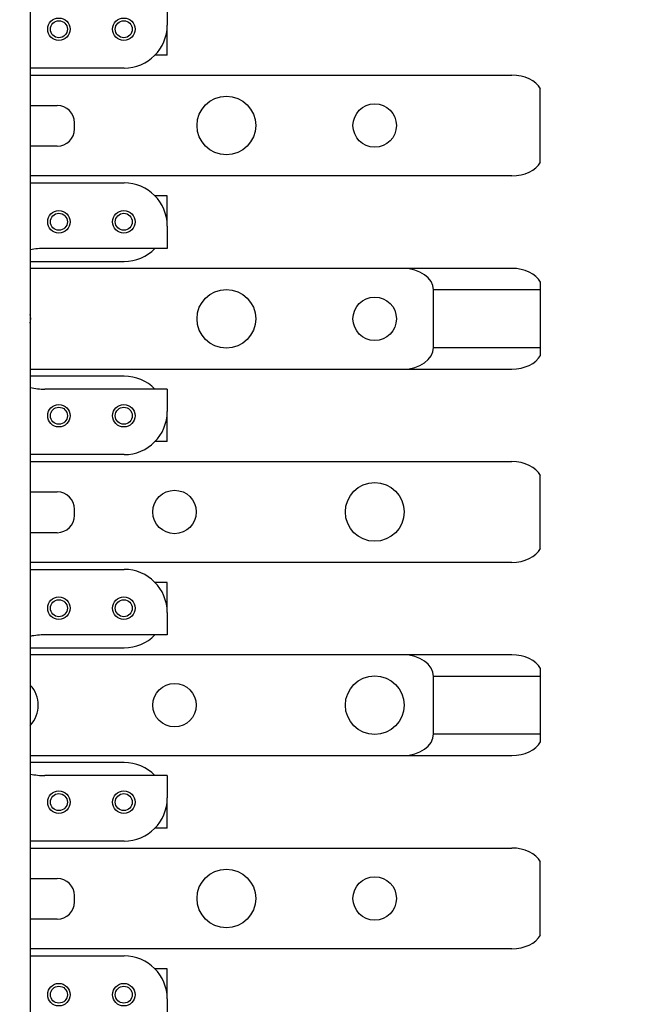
# Model space of a CAD drawing. Header units: inches. Extents: x 0.2 to 16.8, y 0.2 to 10.8.
# Tile 26 of 36: x 8.4 to 9.3, y 4.8 to 6.2. Entities that reach past the tile are written whole.
import ezdxf

# ---------------------------------------------------------------- set-up
doc = ezdxf.new("R2010")
doc.units = ezdxf.units.IN
doc.header["$LTSCALE"] = 0.935
doc.header["$MEASUREMENT"] = 0
doc.layers.get('0').update_dxf_attribs({"linetype": 'CONTINUOUS'})
doc.layers.add('DIMENSIONS', color=7, linetype='CONTINUOUS')
doc.styles.get("Standard").update_dxf_attribs({"font": 'txt', "width": 0.8})
doc.dimstyles.new('DIMSTYLE_2', dxfattribs={"dimtxt": 0.125, "dimasz": 0.18, "dimexe": 0.18, "dimexo": 0.0625, "dimgap": 0.09, "dimtad": 0, "dimtih": 1, "dimtoh": 1, "dimdec": 3, "dimzin": 4, "dimdsep": 46, "dimtxsty": 'STANDARD', "dimblk": '_FILLED', "dimblk1": '_FILLED', "dimblk2": '_FILLED', "dimcen": 0.09, "dimadec": 0, "dimazin": 0, "dimtp": 0.01, "dimtm": 0.01, "dimtfac": 1, "dimtdec": 3, "dimtofl": 0, "dimtmove": 0, "dimatfit": 3, "dimldrblk": '_FILLED', "dimfxl": 1, "dimtolj": 1, "dimtzin": 4, "dimarcsym": 0})

# ---------------------------------------------------------------- blocks, each defined once
blk = doc.blocks.new('_FILLED')
at = {"color": 0, "linetype": 'BYBLOCK'}
blk.add_solid([(0, 0), (-1, 0.1736), (-1, -0.1736)], dxfattribs=at)
blk = doc.blocks.new('*D26')
at = {"layer": 'DIMENSIONS', "color": 2, "linetype": 'CONTINUOUS'}
for p, q in [((8.1454, 8.2049), (10.2749, 8.2049)), ((10.1499, 8.2049), (10.1499, 5.7964)), ((10.1499, 3.1379), (10.1499, 5.5464)), ((8.0104, 3.1379), (10.2749, 3.1379))]:
    blk.add_line(p, q, dxfattribs=at)
at = {"layer": 'DIMENSIONS', "color": 2, "linetype": 'CONTINUOUS', "xscale": 0.18, "yscale": 0.18, "zscale": 0.18}
for p, rotation in [((10.1499, 8.2049), 90), ((10.1499, 3.1379), 270)]:
    blk.add_blockref('_FILLED', p, dxfattribs=dict(at, rotation=rotation))
at = {"layer": 'DIMENSIONS', "color": 2, "linetype": 'CONTINUOUS', "insert": (10.1499, 5.7339), "char_height": 0.125, "width": 1.325, "attachment_point": 2, "line_spacing_factor": 0.9}
blk.add_mtext('5.067{\\Ftxt.shx;\\W1.000000;\\H0.125000; }[128.7]', dxfattribs=at)

msp = doc.modelspace()

# ---------------------------------------------------------------- linework, layer by layer
at = {"color": 7, "linetype": 'CONTINUOUS'}
for p, q in [((8.4108, 7.4349), (8.4108, 3.9249)), ((8.6093, 6.2299), (8.6093, 6.1975)), ((8.6093, 6.1539), (8.6093, 6.1862)), ((8.6093, 6.1539), (8.5914, 6.1539)), ((8.5468, 6.135), (8.4108, 6.135)), ((8.4108, 6.1249), (9.1087, 6.1249)), ((9.1499, 5.9988), (9.1499, 6.1049)), ((8.4108, 6.0809), (8.4499, 6.0809)), ((8.4749, 6.0469), (8.4749, 6.0559)), ((8.4499, 6.0219), (8.4108, 6.0219)), ((9.1087, 5.9789), (8.4108, 5.9789)), ((8.4108, 5.9687), (8.5468, 5.9687)), ((8.6093, 5.9499), (8.5914, 5.9499)), ((8.6093, 5.9175), (8.6093, 5.9499)), ((8.6093, 5.9062), (8.6093, 5.8739)), ((8.6093, 5.8739), (8.4321, 5.8739)), ((8.4108, 5.855), (8.5468, 5.855)), ((9.1087, 5.8449), (8.4108, 5.8449)), ((9.1499, 5.8249), (9.1499, 5.7188)), ((8.9949, 5.7302), (8.9949, 5.8136)), ((8.4108, 5.6989), (9.1087, 5.6989)), ((8.5468, 5.6887), (8.4108, 5.6887)), ((8.6093, 5.6699), (8.4321, 5.6699)), ((8.6093, 5.6699), (8.6093, 5.6375)), ((8.6093, 5.5939), (8.6093, 5.6262)), ((8.6093, 5.5939), (8.5914, 5.5939)), ((8.5468, 5.575), (8.4108, 5.575)), ((8.4108, 5.5649), (9.1087, 5.5649)), ((9.1499, 5.4388), (9.1499, 5.5449)), ((8.4108, 5.5209), (8.4499, 5.5209)), ((8.4749, 5.4869), (8.4749, 5.4959)), ((8.4499, 5.4619), (8.4108, 5.4619)), ((9.1087, 5.4189), (8.4108, 5.4189)), ((8.4108, 5.4087), (8.5468, 5.4087)), ((8.6093, 5.3899), (8.5914, 5.3899)), ((8.6093, 5.3575), (8.6093, 5.3899)), ((8.6093, 5.3462), (8.6093, 5.3139)), ((8.6093, 5.3139), (8.4321, 5.3139)), ((8.4108, 5.295), (8.5468, 5.295)), ((9.1087, 5.2849), (8.4108, 5.2849)), ((8.9949, 5.1702), (8.9949, 5.2536)), ((9.1499, 5.2649), (9.1499, 5.1588)), ((8.4108, 5.1389), (9.1087, 5.1389)), ((8.5468, 5.1287), (8.4108, 5.1287)), ((8.6093, 5.1099), (8.4321, 5.1099)), ((8.6093, 5.1099), (8.6093, 5.0775)), ((8.6093, 5.0339), (8.6093, 5.0662)), ((8.6093, 5.0339), (8.5914, 5.0339)), ((8.5468, 5.015), (8.4108, 5.015)), ((8.4108, 5.0049), (9.1087, 5.0049)), ((9.1499, 4.8788), (9.1499, 4.9849)), ((8.4108, 4.9609), (8.4499, 4.9609)), ((8.4749, 4.9269), (8.4749, 4.9359)), ((8.4499, 4.9019), (8.4108, 4.9019)), ((9.1087, 4.8589), (8.4108, 4.8589)), ((8.4108, 4.8487), (8.5468, 4.8487)), ((8.6093, 4.8299), (8.5914, 4.8299)), ((8.6093, 4.7975), (8.6093, 4.8299)), ((8.6093, 4.7862), (8.6093, 4.7539))]:
    msp.add_line(p, q, dxfattribs=at)
at = {"color": 9, "linetype": 'CONTINUOUS'}
for p, q in [((9.1499, 5.8136), (8.9949, 5.8136)), ((8.9949, 5.7302), (9.1499, 5.7302)), ((9.1499, 5.2536), (8.9949, 5.2536)), ((8.9949, 5.1702), (9.1499, 5.1702))]:
    msp.add_line(p, q, dxfattribs=at)
at = {"color": 7, "linetype": 'CONTINUOUS'}
for centre, radius in [((8.4523, 6.1914), 0.0163), ((8.5463, 6.1914), 0.0163), ((8.6949, 6.0519), 0.0425), ((8.9099, 6.0519), 0.0315), ((8.4523, 5.9124), 0.0163), ((8.5463, 5.9124), 0.0163), ((8.6949, 5.7719), 0.0425), ((8.9099, 5.7719), 0.0315), ((8.4523, 5.6314), 0.0163), ((8.5463, 5.6314), 0.0163), ((8.6199, 5.4919), 0.0315), ((8.9099, 5.4919), 0.0425), ((8.4523, 5.3524), 0.0163), ((8.5463, 5.3524), 0.0163), ((8.9099, 5.2119), 0.0425), ((8.6199, 5.2119), 0.0315), ((8.4523, 5.0714), 0.0163), ((8.5463, 5.0714), 0.0163), ((8.6949, 4.9319), 0.0425), ((8.9099, 4.9319), 0.0315), ((8.4523, 4.7924), 0.0163), ((8.5463, 4.7924), 0.0163)]:
    msp.add_circle(centre, radius, dxfattribs=at)
at = {"color": 9, "linetype": 'CONTINUOUS'}
for centre in [(8.4523, 6.1914), (8.5463, 6.1914), (8.4523, 5.9124), (8.5463, 5.9124), (8.4523, 5.6314), (8.5463, 5.6314), (8.4523, 5.3524), (8.5463, 5.3524), (8.4523, 5.0714), (8.5463, 5.0714), (8.4523, 4.7924), (8.5463, 4.7924)]:
    msp.add_circle(centre, 0.0123, dxfattribs=at)
at = {"color": 7, "linetype": 'CONTINUOUS'}
for centre, radius, start, end in [((8.5468, 6.1975), 0.0625, 270, 360), ((8.5468, 6.1862), 0.0625, 0, 5.1903), ((8.4499, 6.0559), 0.025, 0, 90), ((8.4499, 6.0469), 0.025, 270, 360), ((8.5468, 5.9062), 0.0625, 0, 90), ((8.5468, 5.9175), 0.0625, 354.8097, 360), ((8.4321, 5.7719), 0.102, 90, 102.0677), ((8.5468, 5.9175), 0.0625, 270, 315.6284), ((8.3799, 5.7719), 0.0315, 348.5883, 11.4117), ((8.5468, 5.6262), 0.0625, 44.3716, 90), ((8.4321, 5.7719), 0.102, 257.9323, 270), ((8.5468, 5.6375), 0.0625, 270, 360), ((8.5468, 5.6262), 0.0625, 0, 5.1903), ((8.4499, 5.4959), 0.025, 0, 90), ((8.4499, 5.4869), 0.025, 270, 360), ((8.5468, 5.3462), 0.0625, 0, 90), ((8.5468, 5.3575), 0.0625, 354.8097, 360), ((8.4321, 5.2119), 0.102, 90, 102.0677), ((8.5468, 5.3575), 0.0625, 270, 315.6284), ((8.3799, 5.2119), 0.0425, 316.5647, 43.4353), ((8.5468, 5.0662), 0.0625, 44.3716, 90), ((8.4321, 5.2119), 0.102, 257.9323, 270), ((8.5468, 5.0775), 0.0625, 270, 360), ((8.5468, 5.0662), 0.0625, 0, 5.1903), ((8.4499, 4.9359), 0.025, 0, 90), ((8.4499, 4.9269), 0.025, 270, 360), ((8.5468, 4.7862), 0.0625, 0, 90), ((8.5468, 4.7975), 0.0625, 354.8097, 360)]:
    msp.add_arc(centre, radius, start, end, dxfattribs=at)
for centre, major_axis, start_param, end_param in [((9.1087, 6.0936), (0.0443, 0), 0.37028, 1.570796), ((9.1087, 6.0102), (0.0443, 0), -1.570796, -0.37028), ((8.9507, 5.8136), (-0.0443, 0), 3.141593, 4.712389), ((9.1087, 5.8136), (0.0443, 0), 0.37028, 1.570796), ((8.9507, 5.7302), (0.0443, 0), -1.570796, 0), ((9.1087, 5.7302), (0.0443, 0), -1.570796, -0.37028), ((9.1087, 5.5336), (0.0443, 0), 0.37028, 1.570796), ((9.1087, 5.4502), (0.0443, 0), -1.570796, -0.37028), ((8.9507, 5.2536), (-0.0443, 0), 3.141593, 4.712389), ((9.1087, 5.2536), (0.0443, 0), 0.37028, 1.570796), ((8.9507, 5.1702), (0.0443, 0), -1.570796, 0), ((9.1087, 5.1702), (0.0443, 0), -1.570796, -0.37028), ((9.1087, 4.9736), (0.0443, 0), 0.37028, 1.570796), ((9.1087, 4.8902), (0.0443, 0), -1.570796, -0.37028)]:
    msp.add_ellipse(centre, major_axis=major_axis, ratio=0.707107, start_param=start_param, end_param=end_param, dxfattribs=at)

# ---------------------------------------------------------------- dimensions: what is measured, and where the dimension line sits
at = {"layer": 'DIMENSIONS', "color": 2, "linetype": 'CONTINUOUS'}
dim = msp.add_linear_dim(base=(10.1499, 3.1379), p1=(8.1454, 8.2049), p2=(8.0104, 3.1379), angle=270, dimstyle='DIMSTYLE_2', dxfattribs=at)
dim.commit()
dim.dimension.update_dxf_attribs({"geometry": '*D26', "text_midpoint": (9.9999, 5.6714), "dimtype": 160})

doc.saveas('drawing.dxf')
